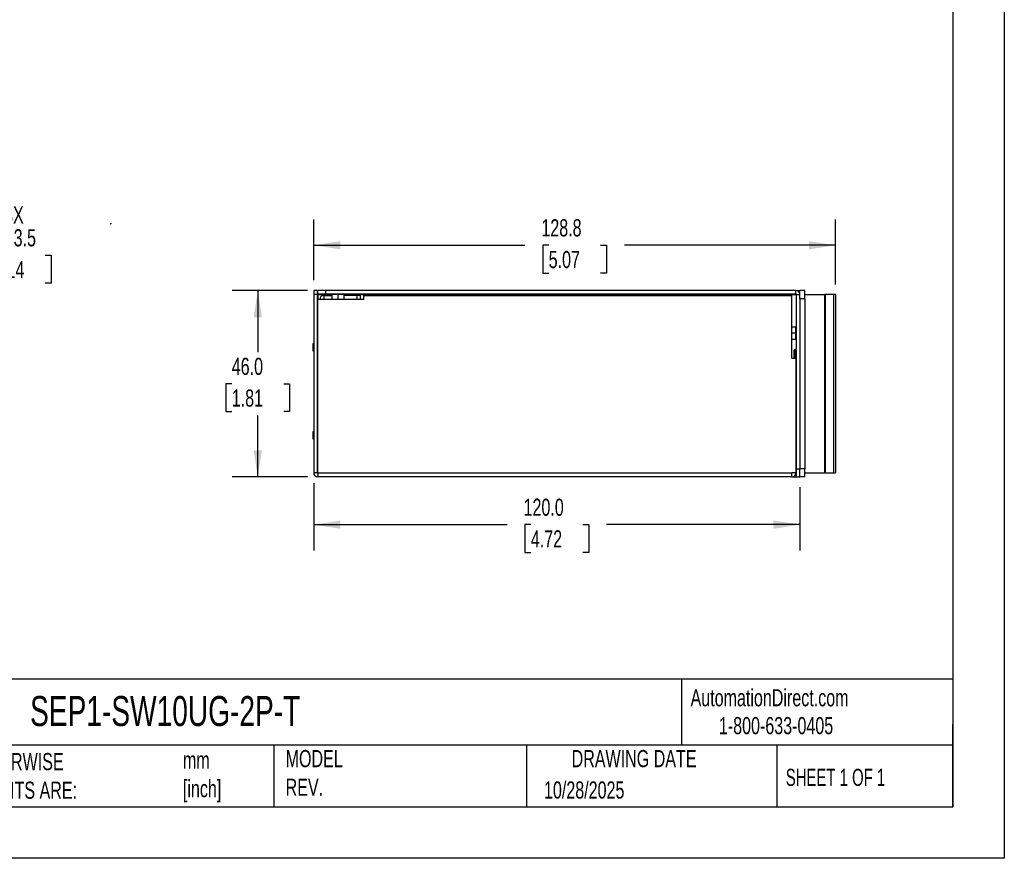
# Model space of a CAD drawing. Header units: millimetres. Extents: x 0 to 559, y 0 to 432.
# Tile 7 of 12: x 316 to 559, y 0 to 207. Entities that reach past the tile are written whole.
import ezdxf

# ---------------------------------------------------------------- set-up
doc = ezdxf.new("R2010")
doc.units = ezdxf.units.MM
doc.header["$LTSCALE"] = 2
doc.linetypes.add('CENTERX2', pattern=[20.32, 12.7, -2.54, 2.54, -2.54])
doc.layers.add('DIMENSIONS', color=140, linetype='Continuous', lineweight=25)
doc.layers.add('TEXT', color=140, linetype='Continuous', lineweight=25)
doc.styles.add('SLDTEXTSTYLE0', font='TXT', dxfattribs={"width": 0.7})
doc.styles.add('SLDTEXTSTYLE1', font='TXT', dxfattribs={"width": 0.65})
doc.dimstyles.new('SLDDIMSTYLE1', dxfattribs={"dimtxt": 4.316016, "dimasz": 6.604, "dimexe": 0, "dimexo": 0.0625, "dimgap": 1.079004, "dimtad": 0, "dimtih": 1, "dimtoh": 1, "dimdec": 1, "dimrnd": 1e-09, "dimzin": 4, "dimdsep": 46, "dimtxsty": 'SLDTEXTSTYLE0', "dimsah": 1, "dimcen": 0.09, "dimadec": 0, "dimazin": 1, "dimtfac": 1, "dimtdec": 1, "dimtofl": 0, "dimtmove": 0, "dimatfit": 3, "dimfxl": 0, "dimfrac": 2, "dimtolj": 1, "dimtzin": 12, "dimarcsym": 0})
doc.dimstyles.new('SLDDIMSTYLE2', dxfattribs={"dimtxt": 4.316016, "dimasz": 6.604, "dimexe": 0, "dimexo": 0.0625, "dimgap": 1.079004, "dimtad": 0, "dimtih": 1, "dimtoh": 1, "dimdec": 1, "dimrnd": 1e-09, "dimzin": 12, "dimdsep": 46, "dimtxsty": 'SLDTEXTSTYLE0', "dimsah": 1, "dimcen": 0.09, "dimadec": 0, "dimazin": 3, "dimtfac": 1, "dimtdec": 1, "dimtofl": 0, "dimtmove": 0, "dimatfit": 3, "dimfxl": 0, "dimfrac": 2, "dimtolj": 1, "dimtzin": 12, "dimarcsym": 0})
doc.dimstyles.new('SLDDIMSTYLE5', dxfattribs={"dimtxt": 4.316016, "dimasz": 6.604, "dimexe": 0, "dimexo": 0.0625, "dimgap": 1.079004, "dimtad": 0, "dimtih": 1, "dimtoh": 1, "dimdec": 1, "dimrnd": 1e-09, "dimzin": 12, "dimdsep": 46, "dimtxsty": 'SLDTEXTSTYLE0', "dimsah": 1, "dimcen": 0, "dimadec": 0, "dimazin": 3, "dimtfac": 1, "dimtdec": 1, "dimtofl": 0, "dimtmove": 0, "dimatfit": 3, "dimfxl": 0, "dimfrac": 2, "dimtolj": 1, "dimtzin": 12, "dimarcsym": 0})

# ---------------------------------------------------------------- blocks, each defined once
blk = doc.blocks.new('_D_13')
at = {"layer": 'DIMENSIONS'}
for p, q in [((269.95, 127.54), (288.73, 153.89)), ((288.73, 153.89), (303.24, 153.89)), ((309.31, 148.84), (307.86, 148.84)), ((307.86, 148.84), (307.86, 141.98)), ((322.14, 148.84), (323.59, 148.84)), ((323.59, 148.84), (323.59, 141.98)), ((307.86, 141.98), (309.31, 141.98)), ((323.59, 141.98), (322.14, 141.98))]:
    blk.add_line(p, q, dxfattribs=at)
blk.add_solid([(269.95, 127.54), (274.61, 132.33), (272.96, 133.51)], dxfattribs=at)
at = {"layer": 'DIMENSIONS', "char_height": 4.233, "attachment_point": 1, "style": 'SLDTEXTSTYLE0'}
for s, insert in [('8X', (312, 160.9)), ('%%c', (307.85, 155.26)), ('3.5', (314.36, 155.26)), ('0.14', (309.31, 147.43))]:
    blk.add_mtext(s, dxfattribs=dict(at, insert=insert))
blk = doc.blocks.new('_D_15')
at = {"layer": 'DIMENSIONS'}
for p, q in [((386.85, 140.12), (368.25, 140.12)), ((374.6, 140.12), (374.6, 124.94)), ((368.18, 117.12), (366.73, 117.12)), ((366.73, 117.12), (366.73, 110.26)), ((381.01, 117.12), (382.46, 117.12)), ((382.46, 117.12), (382.46, 110.26)), ((366.73, 110.26), (368.18, 110.26)), ((382.46, 110.26), (381.01, 110.26)), ((374.6, 94.12), (374.6, 109.29)), ((386.85, 94.12), (368.25, 94.12))]:
    blk.add_line(p, q, dxfattribs=at)
for points in [[(374.6, 140.12), (373.58, 133.51), (375.61, 133.51)], [(374.6, 94.12), (375.61, 100.72), (373.58, 100.72)]]:
    blk.add_solid(points, dxfattribs=at)
at = {"layer": 'DIMENSIONS', "char_height": 4.233, "attachment_point": 1, "style": 'SLDTEXTSTYLE0'}
for s, insert in [('46.0', (368.18, 123.54)), ('1.81', (368.18, 115.72))]:
    blk.add_mtext(s, dxfattribs=dict(at, insert=insert))
blk = doc.blocks.new('_D_16')
at = {"layer": 'DIMENSIONS'}
for p, q in [((388.39, 92.58), (388.39, 76)), ((508.39, 91.58), (508.39, 76)), ((388.39, 82.35), (436.13, 82.35)), ((441.98, 82.35), (440.53, 82.35)), ((440.53, 82.35), (440.53, 75.49)), ((454.8, 82.35), (456.25, 82.35)), ((456.25, 82.35), (456.25, 75.49)), ((508.39, 82.35), (460.65, 82.35)), ((440.53, 75.49), (441.98, 75.49)), ((456.25, 75.49), (454.8, 75.49))]:
    blk.add_line(p, q, dxfattribs=at)
for points in [[(388.39, 82.35), (394.99, 81.33), (394.99, 83.36)], [(508.39, 82.35), (501.79, 83.36), (501.79, 81.33)]]:
    blk.add_solid(points, dxfattribs=at)
at = {"layer": 'DIMENSIONS', "char_height": 4.233, "attachment_point": 1, "style": 'SLDTEXTSTYLE0'}
for s, insert in [('120.0', (440.18, 88.77)), ('4.72', (441.98, 80.95))]:
    blk.add_mtext(s, dxfattribs=dict(at, insert=insert))
blk = doc.blocks.new('_D_17')
at = {"layer": 'DIMENSIONS'}
for p, q in [((388.39, 142.66), (388.39, 157.66)), ((517.19, 141.66), (517.19, 157.66)), ((388.39, 151.31), (440.53, 151.31)), ((446.38, 151.31), (444.93, 151.31)), ((444.93, 151.31), (444.93, 144.45)), ((459.2, 151.31), (460.65, 151.31)), ((460.65, 151.31), (460.65, 144.45)), ((517.19, 151.31), (465.05, 151.31)), ((444.93, 144.45), (446.38, 144.45)), ((460.65, 144.45), (459.2, 144.45))]:
    blk.add_line(p, q, dxfattribs=at)
for points in [[(388.39, 151.31), (394.99, 150.29), (394.99, 152.32)], [(517.19, 151.31), (510.59, 152.32), (510.59, 150.29)]]:
    blk.add_solid(points, dxfattribs=at)
at = {"layer": 'DIMENSIONS', "char_height": 4.233, "attachment_point": 1, "style": 'SLDTEXTSTYLE0'}
for s, insert in [('128.8', (444.58, 157.73)), ('5.07', (446.38, 149.9))]:
    blk.add_mtext(s, dxfattribs=dict(at, insert=insert))

msp = doc.modelspace()

# ---------------------------------------------------------------- linework, layer by layer
at = {"color": 7, "linetype": 'Continuous'}
for p, q in [((558.8, 431.81), (558.8, 0.01)), ((558.8, 0.01), (0, 0.01))]:
    msp.add_line(p, q, dxfattribs=at)
for p, q in [((388.39, 140.12), (388.39, 139.12)), ((389.29, 140.12), (388.39, 140.12)), ((388.39, 139.12), (388.39, 95.12)), ((389.29, 139.12), (388.39, 139.12)), ((389.29, 140.12), (389.29, 139.12)), ((389.29, 139.12), (389.29, 95.12)), ((389.39, 139.22), (389.39, 140.12)), ((391.39, 140.12), (389.39, 140.12)), ((391.39, 139.22), (389.39, 139.22)), ((389.39, 139.12), (389.39, 139.22)), ((389.39, 139.12), (389.39, 137.92)), ((389.39, 139.12), (392.89, 139.12)), ((390.89, 138.92), (390.89, 137.92)), ((390.89, 138.92), (392.89, 138.92)), ((507.39, 140.12), (391.39, 140.12)), ((391.39, 139.22), (391.39, 140.12)), ((507.39, 139.22), (391.39, 139.22)), ((392.78, 139.22), (392.89, 139.12)), ((392.89, 139.12), (392.89, 137.92)), ((394.39, 139.12), (392.89, 139.12)), ((394.39, 139.22), (394.39, 139.12)), ((395.89, 139.12), (394.39, 139.12)), ((394.39, 139.12), (394.39, 137.92)), ((395.89, 139.12), (396, 139.22)), ((395.89, 137.92), (395.89, 139.12)), ((395.89, 139.12), (507.49, 139.12)), ((399.15, 138.92), (395.89, 138.92)), ((399.15, 137.92), (399.15, 138.92)), ((399.89, 138.92), (399.15, 138.92)), ((399.89, 138.92), (399.89, 137.92)), ((400.79, 137.92), (400.79, 138.92)), ((400.79, 138.92), (506.39, 138.92)), ((506.39, 124.47), (506.39, 138.92)), ((506.94, 139.21), (506.94, 139.22)), ((507.43, 139.21), (506.94, 139.21)), ((507.39, 139.22), (507.39, 140.12)), ((507.49, 139.12), (508.39, 139.12)), ((507.49, 96.12), (507.49, 139.12)), ((508.39, 140.05), (507.74, 140.05)), ((509.59, 140.12), (508.39, 140.12)), ((508.39, 138.12), (508.39, 140.12)), ((508.39, 139.21), (508.39, 139.21)), ((509.59, 138.12), (509.59, 140.12)), ((509.59, 139.12), (514.53, 139.12)), ((514.53, 95.12), (514.53, 139.12)), ((514.64, 139.12), (514.53, 139.12)), ((514.64, 139.12), (514.64, 95.12)), ((516.72, 139.12), (514.64, 139.12)), ((517.19, 139.12), (516.72, 139.12)), ((516.72, 95.12), (516.72, 139.12)), ((517.19, 139.12), (517.19, 95.12)), ((389.39, 95.12), (389.39, 137.92)), ((399.79, 137.92), (389.39, 137.92)), ((400.79, 137.92), (399.79, 137.92)), ((509.59, 138.12), (508.39, 138.12)), ((508.39, 138.12), (508.39, 96.12)), ((509.59, 138.12), (509.59, 96.12)), ((507.49, 131.23), (507.39, 131.12)), ((389.39, 129.1), (389.29, 129.03)), ((389.29, 128.79), (389.39, 128.86)), ((507.39, 131.12), (506.39, 131.12)), ((507.39, 129.62), (506.39, 129.62)), ((507.39, 129.62), (507.39, 131.12)), ((507.39, 128.12), (507.39, 129.62)), ((507.49, 129.62), (507.39, 129.62)), ((388.15, 126.99), (388.15, 125.29)), ((388.39, 126.99), (388.15, 126.99)), ((389.39, 128), (389.29, 128)), ((506.39, 128.12), (507.39, 128.12)), ((507.39, 128.12), (507.49, 128.01)), ((388.15, 125.29), (388.39, 125.29)), ((506.39, 123.47), (506.39, 124.47)), ((507.14, 125.62), (506.89, 125.37)), ((506.89, 125.37), (506.89, 124.12)), ((506.89, 124.12), (507.14, 124.12)), ((506.89, 124.12), (506.89, 123.47)), ((507.49, 125.62), (507.14, 125.62)), ((507.14, 125.62), (507.14, 124.12)), ((507.14, 124.12), (507.14, 123.47)), ((507.49, 124.12), (507.14, 124.12)), ((506.39, 123.47), (507.39, 123.47)), ((507.39, 123.47), (507.39, 95.12)), ((507.39, 122.62), (507.49, 122.62)), ((507.49, 118.62), (507.39, 118.62)), ((507.49, 117.12), (507.39, 117.12)), ((507.39, 115.62), (507.49, 115.62)), ((507.49, 111.62), (507.39, 111.62)), ((507.49, 110.12), (507.39, 110.12)), ((507.39, 108.62), (507.49, 108.62)), ((388.15, 105.26), (388.15, 103.56)), ((388.39, 105.26), (388.15, 105.26)), ((388.15, 103.56), (388.39, 103.56)), ((389.39, 102.57), (389.29, 102.57)), ((389.39, 102.47), (389.29, 102.47)), ((507.49, 99.93), (507.39, 99.82)), ((507.49, 98.32), (507.39, 98.32)), ((389.29, 95.12), (388.39, 95.12)), ((389.39, 95.12), (506.39, 95.12)), ((389.39, 95.12), (389.39, 94.12)), ((507.39, 95.12), (506.39, 95.12)), ((506.39, 94.12), (506.39, 95.12)), ((507.39, 96.82), (507.49, 96.71)), ((507.49, 96.12), (508.39, 96.12)), ((507.49, 94.12), (507.49, 96.12)), ((509.59, 96.12), (508.39, 96.12)), ((508.39, 94.12), (508.39, 96.12)), ((509.59, 94.12), (509.59, 96.12)), ((509.59, 95.12), (514.53, 95.12)), ((514.53, 95.12), (514.64, 95.12)), ((514.64, 95.12), (516.72, 95.12)), ((516.72, 95.12), (517.19, 95.12)), ((506.39, 94.12), (389.39, 94.12)), ((506.39, 94.12), (507.49, 94.12)), ((507.49, 94.12), (508.39, 94.12)), ((509.59, 94.12), (508.39, 94.12))]:
    msp.add_line(p, q)
at = {"color": 7, "linetype": 'Continuous', "lineweight": 18}
msp.add_arc((338.39, 156.35), 0.3, 52, 142, dxfattribs=at)
for centre, radius, start, end in [((390.89, 137.92), 1, 90, 180), ((507.39, 139.12), 1, 0, 90), ((507.39, 139.12), 0.1, 0, 90), ((389.35, 102.37), 0.1, 73.452, 90), ((389.39, 95.12), 1, 180, 270), ((389.39, 95.12), 0.1, 180, 270), ((506.39, 95.12), 1, 270, 0), ((506.39, 95.12), 0.1, 270, 0)]:
    msp.add_arc(centre, radius, start, end)
at = {"layer": 'TEXT'}
for p, q in [((546.1, 419.1), (546.1, 12.7)), ((546.1, 44.25), (12.7, 44.25)), ((479.15, 44.25), (479.15, 27.94)), ((546.1, 12.7), (546.1, 33.02)), ((546.1, 27.94), (12.7, 27.94)), ((378.6, 27.94), (378.6, 12.7)), ((440.93, 27.94), (440.93, 12.7)), ((502.7, 27.94), (502.7, 12.7)), ((12.7, 12.7), (546.1, 12.7))]:
    msp.add_line(p, q, dxfattribs=at)

# ---------------------------------------------------------------- texts
at = {"layer": 'TEXT', "linetype": 'CENTERX2', "lineweight": 18}
for s, insert, char_height, attachment_point, style in [('AutomationDirect.com', (481.39, 41.75), 4.2333, 1, 'SLDTEXTSTYLE0'), ('SEP1-SW10UG-2P-T', (318.42, 40.06), 7.4083, 1, 'SLDTEXTSTYLE0'), ('1-800-633-0405', (488.38, 34.87), 4.2333, 1, 'SLDTEXTSTYLE0'), ('MODEL ^JREV.', (381.47, 26.73), 4.2333, 1, 'SLDTEXTSTYLE0'), ('DRAWING DATE', (467.45, 26.73), 4.2333, 2, 'SLDTEXTSTYLE0'), ('UNLESS OTHERWISE ^JSPECIFIED UNITS ARE:', (285.74, 25.99), 4.2333, 1, 'SLDTEXTSTYLE0'), ('mm^J[inch]', (356.13, 26.37), 4.233, 1, 'SLDTEXTSTYLE0'), ('SHEET 1 OF 1', (504.88, 22.1), 4.2333, 1, 'SLDTEXTSTYLE1'), ('10/28/2025', (445.23, 18.98), 4.233, 1, 'SLDTEXTSTYLE0')]:
    msp.add_mtext(s, dxfattribs=dict(at, insert=insert, char_height=char_height, attachment_point=attachment_point, style=style))

# ---------------------------------------------------------------- dimensions: what is measured, and where the dimension line sits
at = {"layer": 'DIMENSIONS'}
dim = msp.add_diameter_dim_2p(p1=(267.92, 124.69), p2=(269.95, 127.54), text='8X\\P<>', dimstyle='SLDDIMSTYLE5', dxfattribs=at)
dim.commit()
dim.dimension.update_dxf_attribs({"geometry": '_D_13', "text_midpoint": (315.72, 151.66), "dimtype": 163})
for base, p1, p2, dimstyle, picture, middle in [((388.39, 151.31), (517.19, 139.12), (388.39, 140.12), 'SLDDIMSTYLE2', '_D_17', (452.79, 151.31)), ((508.39, 82.35), (388.39, 95.12), (508.39, 94.12), 'SLDDIMSTYLE1', '_D_16', (448.39, 82.35))]:
    dim = msp.add_linear_dim(base=base, p1=p1, p2=p2, dimstyle=dimstyle, dxfattribs=at)
    dim.commit()
    dim.dimension.update_dxf_attribs({"geometry": picture, "text_midpoint": middle, "dimtype": 160})
dim = msp.add_linear_dim(base=(374.6, 94.12), p1=(389.39, 140.12), p2=(389.39, 94.12), angle=90, dimstyle='SLDDIMSTYLE1', dxfattribs=at)
dim.commit()
dim.dimension.update_dxf_attribs({"geometry": '_D_15', "text_midpoint": (374.6, 117.12), "dimtype": 160})

doc.saveas('drawing.dxf')
